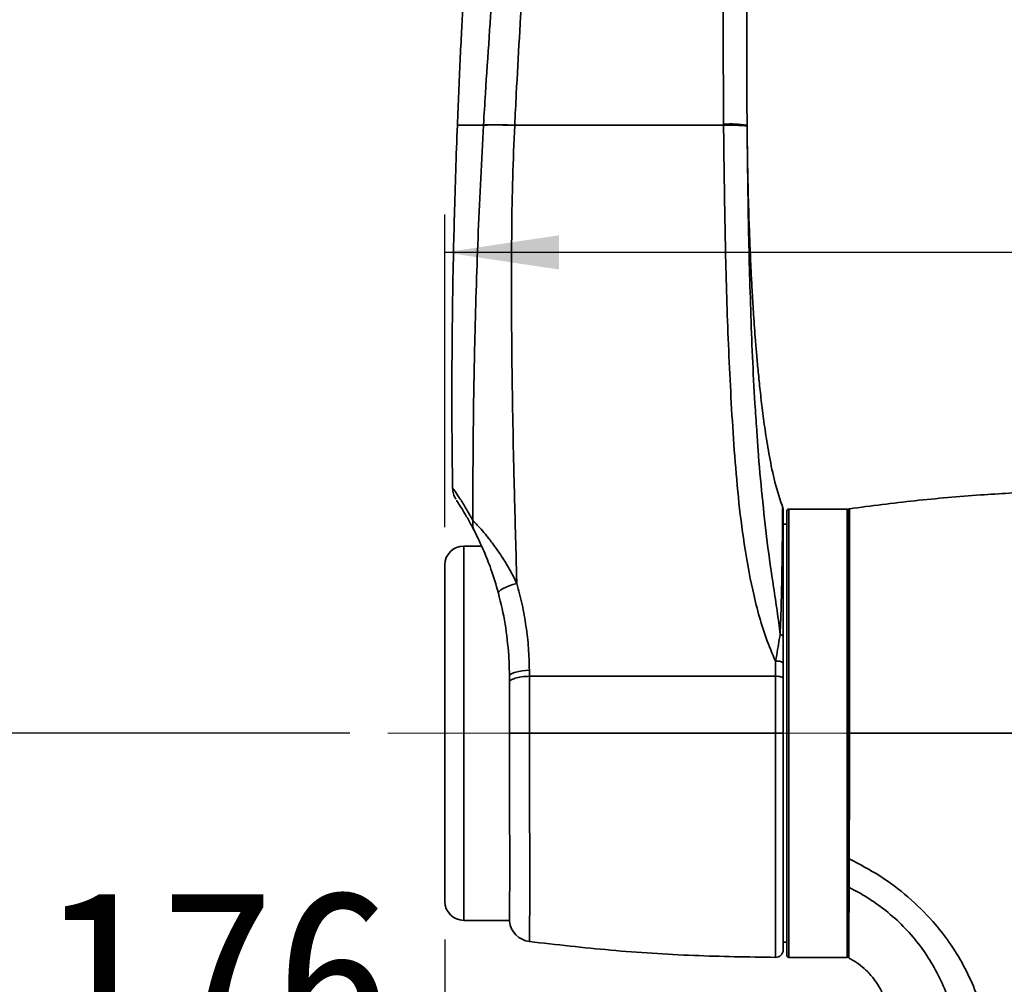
# Model space of a CAD drawing. Header units: millimetres. Extents: x 0 to 297, y 0 to 209.
# Tile 12 of 42: x 60 to 86, y 62 to 87. Entities that reach past the tile are written whole.
import ezdxf

# ---------------------------------------------------------------- set-up
doc = ezdxf.new("R2010")
doc.units = ezdxf.units.MM
doc.linetypes.add('CENTERX2', pattern=[20.32, 12.7, -2.54, 2.54, -2.54])
doc.layers.add('图层0', color=7, linetype='Continuous')
doc.styles.add('SLDTEXTSTYLE0', font='SIMSUN.TTC')
doc.styles.add('SLDTEXTSTYLE5', font='SIMSUN.TTC', dxfattribs={"bigfont": 'bigfont'})
doc.dimstyles.new('SLDDIMSTYLE0', dxfattribs={"dimtxt": 4.5, "dimasz": 3, "dimexe": 0, "dimexo": 0.0625, "dimgap": 1.125, "dimtad": 2, "dimlfac": 10, "dimrnd": 1e-09, "dimzin": 12, "dimdsep": 46, "dimtxsty": 'SLDTEXTSTYLE0', "dimsah": 1, "dimcen": 0.09, "dimadec": 0, "dimazin": 3, "dimtfac": 1, "dimtofl": 0, "dimtmove": 0, "dimatfit": 3, "dimfxl": 0, "dimfrac": 2, "dimtolj": 1, "dimtzin": 12, "dimarcsym": 0})
doc.dimstyles.new('SLDDIMSTYLE10', dxfattribs={"dimtxt": 3.5, "dimasz": 3, "dimexe": 0, "dimexo": 0.0625, "dimgap": 0.875, "dimtad": 0, "dimtih": 1, "dimtoh": 1, "dimdec": 6, "dimlfac": 2, "dimrnd": 1e-09, "dimzin": 12, "dimdsep": 46, "dimtxsty": 'SLDTEXTSTYLE0', "dimblk1": 'NONE', "dimblk2": 'NONE', "dimsah": 1, "dimcen": 0, "dimadec": 0, "dimazin": 3, "dimtfac": 1, "dimtmove": 0, "dimatfit": 3, "dimldrblk": 'NONE', "dimfxl": 0, "dimfrac": 2, "dimtolj": 1, "dimtzin": 12, "dimarcsym": 0})
doc.dimstyles.new('SLDDIMSTYLE7', dxfattribs={"dimtxt": 3.5, "dimasz": 3, "dimexe": 0, "dimexo": 0.0625, "dimgap": 0.875, "dimtad": 0, "dimtih": 1, "dimtoh": 1, "dimlfac": 3, "dimrnd": 1e-09, "dimzin": 12, "dimdsep": 46, "dimtxsty": 'SLDTEXTSTYLE0', "dimblk1": 'NONE', "dimblk2": 'NONE', "dimsah": 1, "dimcen": 0, "dimadec": 0, "dimazin": 3, "dimtol": 1, "dimtp": 0.03, "dimtm": -0.01, "dimtfac": 1, "dimtmove": 0, "dimatfit": 3, "dimldrblk": 'NONE', "dimfxl": 0, "dimfrac": 2, "dimtolj": 1, "dimarcsym": 0})
doc.dimstyles.new('SLDDIMSTYLE8', dxfattribs={"dimtxt": 3.5, "dimasz": 3, "dimexe": 0, "dimexo": 0.0625, "dimgap": 0.875, "dimtad": 0, "dimtih": 1, "dimtoh": 1, "dimlfac": 3, "dimrnd": 1e-09, "dimzin": 12, "dimdsep": 46, "dimtxsty": 'SLDTEXTSTYLE0', "dimblk1": 'NONE', "dimblk2": 'NONE', "dimsah": 1, "dimcen": 0, "dimadec": 0, "dimazin": 3, "dimtfac": 1, "dimtmove": 0, "dimatfit": 3, "dimldrblk": 'NONE', "dimfxl": 0, "dimfrac": 2, "dimtolj": 1, "dimtzin": 12, "dimarcsym": 0})
doc.dimstyles.new('SLDDIMSTYLE9', dxfattribs={"dimtxt": 3.5, "dimasz": 3, "dimexe": 0, "dimexo": 0.0625, "dimgap": 0.875, "dimtad": 0, "dimtih": 1, "dimtoh": 1, "dimlfac": 2, "dimrnd": 1e-09, "dimzin": 12, "dimdsep": 46, "dimtxsty": 'SLDTEXTSTYLE0', "dimblk1": 'NONE', "dimblk2": 'NONE', "dimsah": 1, "dimcen": 0, "dimadec": 0, "dimazin": 3, "dimtfac": 1, "dimtmove": 0, "dimatfit": 3, "dimldrblk": 'NONE', "dimfxl": 0, "dimfrac": 2, "dimtolj": 1, "dimtzin": 12, "dimarcsym": 0})

# ---------------------------------------------------------------- blocks, each defined once
blk = doc.blocks.new('_D_2')
at = {"layer": '图层0'}
for p, q in [((71.324, 74.053), (71.324, 82.281)), ((97.067, 64.926), (97.067, 82.281)), ((97.067, 81.281), (71.324, 81.281)), ((97.067, 81.281), (107.885, 81.281))]:
    blk.add_line(p, q, dxfattribs=at)
for points in [[(71.324, 81.281), (74.324, 80.831), (74.324, 81.731)], [(97.067, 81.281), (94.067, 81.731), (94.067, 80.831)]]:
    blk.add_solid(points, dxfattribs=at)
at = {"layer": '图层0', "insert": (100.029, 86.518), "char_height": 4.5, "attachment_point": 1, "style": 'SLDTEXTSTYLE0'}
blk.add_mtext('258', dxfattribs=at)
blk = doc.blocks.new('_D_5')
at = {"layer": '图层0'}
for p, q in [((71.174, 114.128), (54.324, 114.128)), ((55.324, 114.128), (55.324, 68.628)), ((68.824, 68.628), (54.324, 68.628))]:
    blk.add_line(p, q, dxfattribs=at)
for points in [[(55.324, 114.128), (54.874, 111.128), (55.774, 111.128)], [(55.324, 68.628), (55.774, 71.628), (54.874, 71.628)]]:
    blk.add_solid(points, dxfattribs=at)
at = {"layer": '图层0', "insert": (50.087, 87.45), "char_height": 4.5, "attachment_point": 1, "rotation": 90, "style": 'SLDTEXTSTYLE0'}
blk.add_mtext('455', dxfattribs=at)
blk = doc.blocks.new('_D_6')
at = {"layer": '图层0'}
for p, q in [((68.824, 68.628), (54.324, 68.628)), ((55.324, 68.628), (55.324, 46.628)), ((80.174, 46.628), (54.324, 46.628))]:
    blk.add_line(p, q, dxfattribs=at)
for points in [[(55.324, 68.628), (54.874, 65.628), (55.774, 65.628)], [(55.324, 46.628), (55.774, 49.628), (54.874, 49.628)]]:
    blk.add_solid(points, dxfattribs=at)
at = {"layer": '图层0', "insert": (50.087, 53.7), "char_height": 4.5, "attachment_point": 1, "rotation": 90, "style": 'SLDTEXTSTYLE0'}
blk.add_mtext('220', dxfattribs=at)
blk = doc.blocks.new('_D_7')
at = {"layer": '图层0'}
for p, q in [((71.324, 63.203), (71.324, 58.284)), ((71.324, 59.284), (60.747, 59.284)), ((88.924, 59.284), (71.324, 59.284))]:
    blk.add_line(p, q, dxfattribs=at)
for points in [[(71.324, 59.284), (74.324, 58.834), (74.324, 59.734)], [(88.924, 59.284), (85.924, 59.734), (85.924, 58.834)]]:
    blk.add_solid(points, dxfattribs=at)
at = {"layer": '图层0', "insert": (60.747, 64.521), "char_height": 4.5, "attachment_point": 1, "style": 'SLDTEXTSTYLE0'}
blk.add_mtext('176', dxfattribs=at)
blk = doc.blocks.new('_D_8')
at = {"layer": '图层0'}
for p, q in [((73.674, 109.653), (73.674, 105.145)), ((73.674, 106.145), (58.128, 106.145)), ((73.674, 106.145), (88.924, 106.145))]:
    blk.add_line(p, q, dxfattribs=at)
for points in [[(73.674, 106.145), (76.674, 105.695), (76.674, 106.595)], [(88.924, 106.145), (85.924, 106.595), (85.924, 105.695)]]:
    blk.add_solid(points, dxfattribs=at)
at = {"layer": '图层0', "insert": (58.128, 111.382), "char_height": 4.5, "attachment_point": 1, "style": 'SLDTEXTSTYLE0'}
blk.add_mtext('152.5', dxfattribs=at)
blk = doc.blocks.new('_D_10')
at = {"layer": '图层0'}
for p, q in [((84.874, 179.278), (44.026, 179.278)), ((45.026, 179.278), (45.026, 46.628)), ((80.174, 46.628), (44.026, 46.628))]:
    blk.add_line(p, q, dxfattribs=at)
for centre, start, end in [((42.407, 115.572), 63.4349, 116.5651), ((42.407, 110.335), 243.4349, 296.5651)]:
    blk.add_arc(centre, 5.856, start, end, dxfattribs=at)
for points in [[(45.026, 179.278), (44.576, 176.278), (45.476, 176.278)], [(45.026, 46.628), (45.476, 49.628), (44.576, 49.628)]]:
    blk.add_solid(points, dxfattribs=at)
at = {"layer": '图层0', "insert": (39.79, 105.097), "char_height": 4.5, "attachment_point": 1, "rotation": 90, "style": 'SLDTEXTSTYLE0'}
blk.add_mtext('1326.5', dxfattribs=at)
blk = doc.blocks.new('SW_SYMBOL_HOLE_DEPTH')
at = {"layer": '图层0', "color": 0}
for p, q in [((0, 875), (800, 875)), ((400, 875), (400, 75)), ((100, 555), (400, 75)), ((700, 555), (400, 75))]:
    blk.add_line(p, q, dxfattribs=at)
blk = doc.blocks.new('_D_22')
at = {"layer": '图层0'}
blk.add_line((190.522, 127.2), (169.468, 127.2), dxfattribs=at)
at = {"layer": '图层0', "xscale": 0.004072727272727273, "yscale": 0.004072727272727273, "zscale": 0.004072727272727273}
blk.add_blockref('SW_SYMBOL_HOLE_DEPTH', (183.231, 127.487), dxfattribs=at)
at = {"layer": '图层0', "attachment_point": 1, "style": 'SLDTEXTSTYLE0'}
for s, insert, char_height in [('0.03', (178.575, 132.101), 2), ('+', (177.412, 132.101), 2), ('%%c', (169.468, 131.273), 3.5), ('6', (186.897, 131.273), 3.5), ('4', (173.338, 131.273), 3.5), ('0.01', (178.575, 129.774), 2), ('+', (177.412, 129.774), 2)]:
    blk.add_mtext(s, dxfattribs=dict(at, insert=insert, char_height=char_height))
blk = doc.blocks.new('_None')
blk = doc.blocks.new('_D_23')
at = {"layer": '图层0'}
blk.add_line((232.317, 127.552), (258.142, 127.552), dxfattribs=at)
at = {"layer": '图层0', "char_height": 3.5, "attachment_point": 1}
for s, insert, style in [(' 贯穿', (247.958, 130.622), 'SLDTEXTSTYLE5'), ('6-', (233.904, 130.622), 'SLDTEXTSTYLE0'), ('%%c', (237.978, 130.622), 'SLDTEXTSTYLE0'), ('6.6', (241.848, 130.622), 'SLDTEXTSTYLE0'), ('圆周均布', (237.876, 126.549), 'SLDTEXTSTYLE5')]:
    blk.add_mtext(s, dxfattribs=dict(at, insert=insert, style=style))
blk = doc.blocks.new('_D_24')
at = {"layer": '图层0'}
blk.add_line((187.713, 100.037), (172.072, 100.037), dxfattribs=at)
at = {"layer": '图层0', "char_height": 3.5, "attachment_point": 1, "style": 'SLDTEXTSTYLE0'}
for s, insert in [('PCD', (172.072, 104.11)), ('%%c', (178.182, 104.11)), ('50', (182.052, 104.11))]:
    blk.add_mtext(s, dxfattribs=dict(at, insert=insert))
blk = doc.blocks.new('_D_25')
at = {"layer": '图层0'}
blk.add_line((195.24, 104.786), (220.862, 104.786), dxfattribs=at)
at = {"layer": '图层0', "xscale": 0.004072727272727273, "yscale": 0.004072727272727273, "zscale": 0.004072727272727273}
blk.add_blockref('SW_SYMBOL_HOLE_DEPTH', (213.122, 104.644), dxfattribs=at)
at = {"layer": '图层0', "char_height": 3.5, "attachment_point": 1}
for s, insert, style in [('4 x  M6 ', (196.828, 108.43), 'SLDTEXTSTYLE0'), (' 7', (216.788, 108.43), 'SLDTEXTSTYLE0'), ('圆周均布', (200.698, 104.357), 'SLDTEXTSTYLE5')]:
    blk.add_mtext(s, dxfattribs=dict(at, insert=insert, style=style))

msp = doc.modelspace()

# ---------------------------------------------------------------- linework, layer by layer
at = {"color": 7, "linetype": 'Continuous', "lineweight": 35}
for p, q in [((72.34010109, 84.62845325), (72.34035806, 84.6327147)), ((73.16169401, 84.62845397), (73.16147492, 84.62403304)), ((78.65713964, 84.62845345), (78.65689099, 84.65564306)), ((79.27487613, 84.62845345), (79.27508904, 84.60129248)), ((80.32386352, 62.77845345), (80.32386352, 74.47845345)), ((81.90386496, 74.52845345), (80.37386352, 74.52845345)), ((81.92386496, 74.50845345), (81.92386496, 62.74845345)), ((80.32386352, 74.12845345), (80.22386352, 74.12845345)), ((72.29142604, 73.55345345), (71.82386352, 73.55345345)), ((71.32386352, 68.62845345), (71.32386352, 73.05345345)), ((73.00578828, 70.67872021), (73.02672348, 70.14379348)), ((80.22386352, 70.48253886), (80.22386352, 70.07759097)), ((73.02672348, 70.14379348), (73.02715475, 69.98539188)), ((71.32386352, 64.20345345), (71.32386352, 68.62845345)), ((73.54918994, 68.62845345), (73.54918854, 68.62845345)), ((80.02311534, 68.62845345), (80.22386352, 68.62847849)), ((71.82386352, 63.70345345), (73.02502295, 63.70345188)), ((80.22386352, 63.12845345), (80.32386352, 63.12845345)), ((80.37386352, 62.72845345), (81.90386496, 62.72845345))]:
    msp.add_line(p, q, dxfattribs=at)
at = {"color": 8, "linetype": 'Continuous', "lineweight": 35}
for p, q in [((80.37386352, 74.52845345), (80.37386352, 62.72845345)), ((81.90386496, 62.72845345), (81.90386496, 74.52845345)), ((71.82386352, 73.55345345), (71.82386352, 68.62845345)), ((71.82386352, 68.62845345), (71.82386352, 63.70345345))]:
    msp.add_line(p, q, dxfattribs=at)
at = {"color": 7, "linetype": 'Continuous', "lineweight": 35, "flags": 128}
for points in [[(73.21724942, 72.57143008), (73.11497345, 72.53926073), (73.01924542, 72.50494823), (72.93324502, 72.4696323), (72.85982882, 72.43448599), (72.80143542, 72.40067672), (72.76000439, 72.3693275), (72.7369119, 72.3414796), (72.73292499, 72.31805804)], [(73.54856414, 70.28450824), (73.44985491, 70.27899155), (73.35606931, 70.26921535), (73.26986103, 70.25545624), (73.19366936, 70.23810354), (73.12965018, 70.21764827), (73.07961492, 70.19466919), (73.04497934, 70.16981653), (73.02672348, 70.14379348)]]:
    msp.add_lwpolyline(points, dxfattribs=at)
at = {"color": 7, "linetype": 'Continuous', "lineweight": 35}
for centre, radius, start, end in [((78.83688031, 81.70996951), 2.95116736, 81.464948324, 93.49659337), ((80.02386485, 74.49145124), 0.19999867, 359.988461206, 19.301319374), ((80.37386352, 74.47845345), 0.05, 90, 180), ((81.90386496, 74.50845345), 0.02, 0, 90), ((72.55133118, 74.15911435), 0.49495085, 172.638738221, 206.77269595), ((71.82386352, 73.05345345), 0.5, 90, 180), ((80.13464246, 71.13379969), 0.09382253, 18.018710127, 84.90799291), ((80.07133027, 70.23566321), 0.29019645, 58.289964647, 99.631082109), ((71.82386352, 64.20345345), 0.5, 180, 270), ((73.62386344, 63.74073527), 0.59999993, 185.830549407, 262.783457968), ((80.02386352, 62.92882754), 0.20000001, 269.845132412, 0.000015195), ((80.37386352, 62.77845345), 0.05, 180, 270), ((81.90386496, 62.74845345), 0.02, 270, 0), ((81.97386496, 62.75897238), 0.05000001, 179.9996581, 240.811319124)]:
    msp.add_arc(centre, radius, start, end, dxfattribs=at)
for points, knots in [([(72.56203362, 98.1283961), (72.53218172, 97.80109802), (72.46257995, 97.03797975), (72.36312903, 95.88048132), (72.26555507, 94.69666168), (72.18165257, 93.62715727), (72.10930328, 92.66084128), (72.05595176, 91.91421308), (72.01792686, 91.36328167), (71.99243628, 90.98566676), (71.96911465, 90.63265344), (71.94789374, 90.30469641), (71.92753097, 89.98368872), (71.9072501, 89.65731002), (71.88488951, 89.28919917), (71.85957379, 88.86107889), (71.83029921, 88.34877095), (71.79762956, 87.75203242), (71.76221879, 87.07057148), (71.72495757, 86.30403716), (71.6876797, 85.48058061), (71.66507979, 84.91250474), (71.653779, 84.62844585)], [0, 0, 0, 0, 0.0728619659, 0.1698827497, 0.2575574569, 0.3362000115, 0.4077157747, 0.4723853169, 0.5021464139, 0.5301457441, 0.5562916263, 0.58057873, 0.6030046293, 0.6276008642, 0.6530752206, 0.6847638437, 0.722679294, 0.766837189, 0.8172565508, 0.8739602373, 0.936975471, 1, 1, 1, 1]), ([(72.34035814, 84.6327147), (72.35719437, 84.90933787), (72.43410405, 86.17298126), (72.59317442, 88.42345791), (72.88558435, 91.98631533), (73.17721353, 95.22077825), (73.37281789, 97.46943348), (73.43014421, 98.1284533)], [0, 0, 0, 0, 0.061459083, 0.2807514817, 0.5000475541, 0.8534775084, 1, 1, 1, 1]), ([(74.05232147, 98.12845478), (74.05232134, 98.12845278), (74.00979732, 97.45581124), (73.84892312, 95.19518891), (73.61210292, 91.95313932), (73.37008342, 88.40141903), (73.23871979, 86.16143651), (73.17536592, 84.90383127), (73.16169389, 84.62845597), (73.16169379, 84.62845397)], [0, 0, 0, 0, 0.0000004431, 0.1493435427, 0.5021647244, 0.720480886, 0.9387941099, 0.9999995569, 1, 1, 1, 1]), ([(78.65689099, 84.65564306), (78.65101266, 85.72314579), (78.63866196, 87.96602949), (78.67178993, 91.38612999), (78.74128346, 94.80982474), (78.81434062, 97.05729327), (78.85526456, 98.12845145), (78.85526463, 98.12845345)], [0, 0, 0, 0, 0.2378099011, 0.4996520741, 0.761490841, 0.999999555, 1, 1, 1, 1]), ([(79.47858726, 98.09748134), (79.44190503, 97.02626351), (79.36495709, 94.77918136), (79.29626034, 91.35609176), (79.26260559, 87.9373674), (79.26657447, 85.69518883), (79.27487612, 84.62845544), (79.27487613, 84.62845345)], [0, 0, 0, 0, 0.2385620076, 0.5004289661, 0.7622539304, 0.9999995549, 1, 1, 1, 1]), ([(71.65379976, 84.62844493), (71.63875928, 84.22594352), (71.60926451, 83.43662801), (71.5756486, 82.29867855), (71.55030549, 81.25323865), (71.5328462, 80.32310918), (71.52148789, 79.50828381), (71.51476912, 78.80874974), (71.51152527, 78.25500934), (71.51025796, 77.83224983), (71.50996189, 77.51764966), (71.51019477, 77.22026129), (71.51104083, 76.88965651), (71.5133021, 76.42777277), (71.51811436, 75.81577536), (71.52473343, 75.33922079), (71.52832663, 75.08051976)], [0, 0, 0, 0, 0.1265292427, 0.2481270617, 0.3576269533, 0.4550379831, 0.5403671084, 0.613619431, 0.6747984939, 0.7143212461, 0.7464252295, 0.7736267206, 0.8077426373, 0.8502814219, 0.9187242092, 1, 1, 1, 1]), ([(71.65360289, 84.62845326), (71.66577073, 84.62845372), (71.69010881, 84.62845464), (71.86659507, 84.62845291), (72.08716699, 84.62845282), (72.25579612, 84.62845311), (72.34011212, 84.62845325)], [0, 0, 0, 0, 0.3016785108, 0.6034167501, 0.8017050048, 1, 1, 1, 1]), ([(72.06045971, 74.22252998), (72.06248685, 75.0241991), (72.06654271, 76.62816821), (72.11303658, 79.16725724), (72.19527713, 81.83554354), (72.29183896, 83.69740401), (72.34012601, 84.62845249)], [0, 0, 0, 0, 0.2314864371, 0.4631550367, 0.7315434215, 1, 1, 1, 1]), ([(72.34010109, 84.62845325), (72.38732446, 84.63055014), (72.48177126, 84.63474394), (72.67821121, 84.63551138), (72.90446498, 84.63247154), (73.07580491, 84.62684587), (73.16147492, 84.62403304)], [0, 0, 0, 0, 0.24999954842, 0.4999993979, 0.74999954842, 1, 1, 1, 1]), ([(73.16147966, 84.6240329), (73.14210125, 84.16434963), (73.10334358, 83.24496316), (73.07493912, 81.40508954), (73.07585862, 78.98464634), (73.11563915, 76.50657282), (73.16709926, 74.43214723), (73.198352, 73.29364659), (73.21454808, 72.67466933), (73.21724942, 72.57143008)], [0, 0, 0, 0, 0.1140799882, 0.2281649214, 0.4565961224, 0.7152079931, 0.8446527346, 0.9740896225, 1, 1, 1, 1]), ([(78.65713964, 84.62845345), (78.19779605, 84.62845345), (77.27961597, 84.62845346), (75.90050277, 84.62845352), (74.52232402, 84.62845366), (73.61541352, 84.62845387), (73.16169401, 84.62845397)], [0, 0, 0, 0, 0.2468087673, 0.4933450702, 0.7465249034, 1, 1, 1, 1]), ([(80.02277936, 70.52176946), (79.93659935, 70.72262087), (79.76402256, 71.12482892), (79.57314828, 71.75727526), (79.37315273, 72.58434173), (79.18902051, 73.61164386), (79.03739139, 74.8385547), (78.9345135, 76.07243769), (78.83163967, 77.72173451), (78.74110895, 79.78714924), (78.68539732, 82.22780979), (78.66436837, 83.84194502), (78.6571396, 84.62845145), (78.65713958, 84.62845345)], [0, 0, 0, 0, 0.0464965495, 0.0931100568, 0.1396970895, 0.2264213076, 0.3132538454, 0.4001945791, 0.4870664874, 0.6609281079, 0.8348040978, 0.9999995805, 1, 1, 1, 1]), ([(79.27508904, 84.60129248), (79.28349932, 83.81617821), (79.30075333, 82.2054854), (79.36449409, 79.77121498), (79.43949693, 77.8924541), (79.51249131, 76.84123089), (79.52846776, 76.61114719)], [0, 0, 0, 0, 0.2943268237, 0.603823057, 0.913287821, 1, 1, 1, 1]), ([(80.22386352, 74.52850764), (80.14665121, 74.76365713), (79.99797282, 75.21645604), (79.86378236, 75.89244577), (79.75929872, 76.52000591), (79.67985479, 77.10134804), (79.6175917, 77.63523595), (79.56836371, 78.12127277), (79.52860943, 78.55907294), (79.48741867, 79.05851606), (79.44760924, 79.60850577), (79.41093542, 80.20250558), (79.38284101, 80.72897483), (79.35709822, 81.28067613), (79.33280403, 81.89077128), (79.31127671, 82.55976753), (79.29928037, 83.03865826), (79.29305156, 83.33366254), (79.29076167, 83.4487097), (79.28873493, 83.55641352), (79.28666284, 83.67249096), (79.28469237, 83.78998655), (79.28290104, 83.90366017), (79.28127304, 84.01358592), (79.27989711, 84.11384388), (79.27878098, 84.20295418), (79.27792054, 84.27949204), (79.27727865, 84.34317938), (79.27696425, 84.37804515), (79.27681693, 84.39438113)], [0, 0, 0, 0, 0.0545534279, 0.1050469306, 0.1518268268, 0.1949833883, 0.2345477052, 0.2705326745, 0.3029436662, 0.3317861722, 0.3815768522, 0.425374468, 0.4633802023, 0.4979380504, 0.5470390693, 0.597894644, 0.6449661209, 0.6533187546, 0.6620949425, 0.6720736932, 0.683779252, 0.7026001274, 0.7254971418, 0.752726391, 0.7913563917, 0.8366825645, 0.8888425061, 0.9479183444, 1, 1, 1, 1]), ([(71.5288762, 75.08010979), (71.53032485, 75.05310572), (71.53313034, 75.00080873), (71.54974729, 74.9287469), (71.57072669, 74.86821199), (71.59127088, 74.82354082), (71.60661719, 74.79550409), (71.6127347, 74.78535956), (71.61373646, 74.78369837)], [0, 0, 0, 0, 0.2585560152, 0.5007283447, 0.7062256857, 0.8688234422, 0.9785194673, 1, 1, 1, 1]), ([(81.96690794, 74.53452057), (82.54023359, 74.60927039), (83.68662173, 74.75873571), (85.33885326, 74.89977353), (86.91821525, 74.99038985), (87.92194796, 75.00904093), (88.42390111, 75.01836808)], [0, 0, 0, 0, 0.2676726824, 0.5352224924, 0.7675710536, 1, 1, 1, 1]), ([(72.10943878, 73.93616269), (72.05753949, 74.03484853), (71.9537793, 74.23214721), (71.80371747, 74.48657208), (71.6884995, 74.66968579), (71.63044383, 74.75713181), (71.6321311, 74.75480509), (71.63257113, 74.75419829)], [0, 0, 0, 0, 0.2343678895, 0.4685623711, 0.6946623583, 0.920369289, 1, 1, 1, 1]), ([(80.22386352, 74.49088839), (80.22386352, 74.49106898), (80.22386352, 74.5092514), (80.22386352, 74.44195058), (80.22386352, 74.28004566), (80.22386352, 73.99393983), (80.22386352, 73.60650368), (80.22386352, 73.12179248), (80.22386352, 72.54674583), (80.22386352, 71.8967133), (80.22386352, 71.40754496), (80.22386352, 71.16282158)], [0, 0, 0, 0, 0.0012476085, 0.1256150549, 0.2504233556, 0.3753050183, 0.4997366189, 0.62496361, 0.7492497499, 0.8745535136, 1, 1, 1, 1]), ([(81.96690793, 74.53452057), (81.96690793, 74.53452057), (81.96690792, 74.53452051), (81.96706796, 74.51043086), (81.9675068, 74.41148169), (81.96790758, 74.26914025), (81.96821597, 74.10074494), (81.96841355, 73.89150928), (81.96849613, 73.64436826), (81.96846873, 73.36407921), (81.96836882, 73.05100771), (81.96823332, 72.70310253), (81.96812485, 72.32585313), (81.96809594, 71.92585209), (81.96806838, 71.50294383), (81.9679978, 71.05532817), (81.96793016, 70.6954797), (81.9678453, 70.29738889), (81.96774324, 69.8553035), (81.96759252, 69.24822896), (81.96749546, 68.83580113), (81.96744666, 68.62845345)], [0, 0, 0, 0, 0.0000006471, 0.0699008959, 0.1406655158, 0.1936286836, 0.2465923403, 0.3010922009, 0.3555921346, 0.4085237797, 0.4614549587, 0.5159223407, 0.5703896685, 0.6233244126, 0.6762595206, 0.730733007, 0.7852066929, 0.8014753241, 0.8666297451, 0.9329482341, 1, 1, 1, 1]), ([(72.06045971, 74.22252998), (72.08746982, 74.19699559), (72.14268677, 74.14479548), (72.27598781, 74.00002419), (72.40076223, 73.85314037), (72.53601025, 73.68320625), (72.67880807, 73.49157747), (72.86181974, 73.21970433), (73.04598685, 72.91397869), (73.16015196, 72.68563282), (73.21724942, 72.57143008)], [0, 0, 0, 0, 0.11775529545, 0.2407279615, 0.36404009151, 0.42183800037, 0.55502012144, 0.68833216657, 0.84412540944, 1, 1, 1, 1]), ([(72.73292499, 72.31805804), (72.67006193, 72.53106357), (72.55648232, 72.91591731), (72.37934329, 73.3593574), (72.24788988, 73.6536826), (72.1613833, 73.83366947), (72.12443232, 73.9065785), (72.10943878, 73.93616269)], [0, 0, 0, 0, 0.3424789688, 0.6187835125, 0.761427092, 0.9031946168, 1, 1, 1, 1]), ([(73.21724942, 72.57143008), (73.26640803, 72.38549752), (73.36472374, 72.01363818), (73.46498848, 71.4425941), (73.53308164, 70.86444034), (73.54340366, 70.47780549), (73.54856414, 70.28450824)], [0, 0, 0, 0, 0.2477678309, 0.4955279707, 0.7477903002, 1, 1, 1, 1]), ([(73.00578828, 70.67872021), (72.98094801, 70.95324105), (72.93102503, 71.50496205), (72.79917178, 72.04614998), (72.73292499, 72.31805804)], [0, 0, 0, 0, 0.4975718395, 1, 1, 1, 1]), ([(80.02277936, 70.52176946), (80.03296999, 70.57947772), (80.05958019, 70.73016803), (80.10055473, 70.9693574), (80.12876501, 71.14088353), (80.14296971, 71.22725195)], [0, 0, 0, 0, 0.2355494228, 0.6150768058, 1, 1, 1, 1]), ([(80.22386352, 71.16282158), (80.22386352, 71.05227254), (80.22386352, 70.83102701), (80.22386352, 70.59875318), (80.22386352, 70.48253886)], [0, 0, 0, 0, 0.49966676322, 1, 1, 1, 1]), ([(80.02311235, 70.12845345), (80.02311235, 70.12845538), (80.02309437, 70.25851328), (80.02293686, 70.39014235), (80.02277936, 70.52176946)], [0, 0, 0, 0, 0.0000148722, 1, 1, 1, 1]), ([(73.54856414, 70.28450824), (73.54880159, 70.2324699), (73.54903905, 70.18042963), (73.54918456, 70.12845537), (73.54918457, 70.12845345)], [0, 0, 0, 0, 0.9999629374, 1, 1, 1, 1]), ([(73.02715475, 69.98539179), (73.02707339, 69.79067124), (73.02690944, 69.39828207), (73.0271992, 68.9395607), (73.02712121, 68.68151559), (73.02710468, 68.62683621)], [0, 0, 0, 0, 0.43704712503, 0.88071112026, 1, 1, 1, 1]), ([(73.54918457, 70.12845345), (73.47833737, 70.12400424), (73.33664296, 70.11510581), (73.16496603, 70.07725726), (73.05860862, 70.03173165), (73.03639394, 69.99900357), (73.02715475, 69.98539179)], [0, 0, 0, 0, 0.2693929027, 0.5387858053, 0.808178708, 1, 1, 1, 1]), ([(73.54918457, 70.12845345), (73.54918457, 70.12845152), (73.54945613, 69.97364889), (73.54861859, 69.65937603), (73.54874006, 69.17921327), (73.54886034, 68.83358844), (73.54915146, 68.65053019), (73.54918993, 68.62845545), (73.54918994, 68.62845345)], [0, 0, 0, 0, 0.0000039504, 0.3173927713, 0.6384636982, 0.9564052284, 0.9999960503, 1, 1, 1, 1]), ([(73.54918457, 70.12845345), (74.43582108, 70.12845345), (75.95414603, 70.12845345), (78.11548721, 70.12845345), (79.38714855, 70.12845345), (80.02311235, 70.12845345)], [0, 0, 0, 0, 0.4123357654, 0.7061063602, 1, 1, 1, 1]), ([(80.02311534, 68.62845345), (80.02311534, 68.62845545), (80.0231325, 68.76603983), (80.02316226, 69.04132537), (80.02316939, 69.54420376), (80.02312774, 69.90582759), (80.02311263, 70.12845151), (80.02311263, 70.12845345)], [0, 0, 0, 0, 0.0000039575, 0.2722482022, 0.5445018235, 0.9999960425, 1, 1, 1, 1]), ([(80.22386352, 70.07759091), (80.22386352, 69.83916426), (80.22386352, 69.36215984), (80.22386352, 68.87309059), (80.22386352, 68.62847849)], [0, 0, 0, 0, 0.49984157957, 1, 1, 1, 1]), ([(73.02710468, 68.62683621), (73.04026018, 68.62703195), (73.06686523, 68.6274278), (73.18632236, 68.62793395), (73.3506314, 68.62831584), (73.48300282, 68.62840758), (73.54918854, 68.62845345)], [0, 0, 0, 0, 0.245878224, 0.4972525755, 0.7486262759, 1, 1, 1, 1]), ([(73.02710468, 68.62683621), (73.0271417, 68.44038895), (73.02721572, 68.06749442), (73.02770488, 67.51631363), (73.02834133, 66.98000769), (73.02902884, 66.46548716), (73.02964502, 65.97784746), (73.03004911, 65.52449792), (73.03019685, 65.10998285), (73.03005512, 64.73930774), (73.02960355, 64.41891673), (73.02898393, 64.15122939), (73.02829912, 63.93900935), (73.02767999, 63.78880255), (73.02720591, 63.69520998), (73.02714241, 63.68475868), (73.02711134, 63.67964591)], [0, 0, 0, 0, 0.0719308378, 0.143861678, 0.2153645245, 0.2870953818, 0.3585982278, 0.4301010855, 0.501831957, 0.5733348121, 0.6448369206, 0.716567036, 0.7880691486, 0.8595718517, 0.931302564, 1, 1, 1, 1]), ([(80.02311534, 68.62845345), (79.41711398, 68.62845345), (78.20536318, 68.62845345), (76.51999203, 68.62845345), (74.967455, 68.62845345), (74.02197716, 68.62845345), (73.54918994, 68.62845345)], [0, 0, 0, 0, 0.2800760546, 0.5600356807, 0.7799953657, 1, 1, 1, 1]), ([(80.22386352, 68.62847849), (80.22386352, 68.37966166), (80.22386352, 67.88310755), (80.22386352, 67.14959132), (80.22386352, 66.44061518), (80.22386352, 65.76949835), (80.22386352, 65.14824509), (80.22386352, 64.58707288), (80.22386352, 64.09470464), (80.22386352, 63.67921431), (80.22386352, 63.34798681), (80.22386352, 63.10867773), (80.22386352, 62.95703578), (80.22386352, 62.93838736), (80.22386352, 62.92908029)], [0, 0, 0, 0, 0.08340554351, 0.16644921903, 0.25022017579, 0.33395587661, 0.41699080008, 0.50043535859, 0.58382467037, 0.66689401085, 0.75054621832, 0.83364768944, 0.91697668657, 1, 1, 1, 1]), ([(81.96707482, 68.62845346), (81.96697355, 68.40626252), (81.96677069, 67.96117055), (81.96600997, 67.302411), (81.96520834, 66.84176396), (81.96441498, 66.47618584), (81.9636545, 66.16729988), (81.96238044, 65.74748129), (81.96125463, 65.46528336), (81.96069173, 65.32418447)], [0, 0, 0, 0, 0.1901691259, 0.3809460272, 0.5711146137, 0.5996232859, 0.7137188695, 0.8568595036, 1, 1, 1, 1]), ([(92.03859318, 68.62845345), (91.31903092, 68.62845346), (89.87992701, 68.62845347), (87.79674131, 68.62845343), (85.79515478, 68.62845343), (83.87614392, 68.62845346), (82.6035686, 68.62845345), (81.96728162, 68.62845345)], [0, 0, 0, 0, 0.2141250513, 0.4282439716, 0.6188231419, 0.8094117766, 1, 1, 1, 1]), ([(81.96059979, 65.32399903), (81.96059979, 65.32399737), (81.96017935, 65.21687645), (81.95940484, 65.0341257), (81.95836135, 64.7847741), (81.95784651, 64.64174174), (81.95764085, 64.57185505), (81.95764084, 64.57185359)], [0, 0, 0, 0, 0.0000062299, 0.4019863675, 0.7009935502, 0.9999937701, 1, 1, 1, 1]), ([(81.96059978, 65.32399904), (82.23259944, 65.1802099), (82.77665256, 64.89260319), (83.51685899, 64.33645529), (84.12455212, 63.74037707), (84.60389844, 63.12882255), (84.97314579, 62.53004176), (85.27185822, 61.8929746), (85.50533353, 61.19694552), (85.66614135, 60.44796127), (85.71886559, 59.65272237), (85.69399779, 58.85815202), (85.67870911, 58.06341839), (85.66343234, 57.26863556), (85.65167503, 56.4737955), (85.64287614, 55.94391965), (85.63847668, 55.67898076)], [0, 0, 0, 0, 0.0827699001, 0.1655561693, 0.2483430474, 0.3113712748, 0.3744030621, 0.4374370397, 0.5004613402, 0.5717993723, 0.6431347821, 0.7145078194, 0.7858786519, 0.8572534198, 0.9286264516, 1, 1, 1, 1]), ([(84.88533684, 55.67931533), (84.89172205, 55.94640716), (84.90447321, 56.47978512), (84.91892536, 57.27899914), (84.93217287, 58.07636804), (84.94136865, 58.86969139), (84.95351499, 59.6462516), (84.89041142, 60.39134454), (84.75530037, 61.07379388), (84.56133303, 61.69589194), (84.31494904, 62.26259317), (84.01076995, 62.78936457), (83.64715409, 63.27495457), (83.22267452, 63.71821563), (82.78761475, 64.07305867), (82.36190505, 64.35778024), (82.09399782, 64.4996476), (81.95764113, 64.5718538)], [0, 0, 0, 0, 0.0799278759, 0.1596146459, 0.2391402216, 0.3184985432, 0.3970015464, 0.4713654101, 0.5417254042, 0.6047124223, 0.6659617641, 0.7262184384, 0.7862806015, 0.847017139, 0.9093591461, 0.9538665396, 1, 1, 1, 1]), ([(73.54886469, 63.14622804), (74.26124066, 63.06525359), (75.69881468, 62.90184724), (77.85927836, 62.7628191), (79.30604723, 62.74061902), (80.02303404, 62.72961715)], [0, 0, 0, 0, 0.33132884, 0.6686212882, 1, 1, 1, 1]), ([(81.94884043, 62.71333399), (81.96482838, 62.70564999), (82.05388725, 62.66284726), (82.20882181, 62.55850854), (82.4157469, 62.38835062), (82.59390565, 62.19066723), (82.73345827, 61.98819383), (82.85501257, 61.76165945), (82.96307993, 61.47403019), (83.03339376, 61.08656978), (83.02041566, 60.61778698), (83.02507286, 60.05224335), (83.02335378, 59.37481322), (83.02394655, 58.58309438), (83.02381974, 57.6768357), (83.02385395, 56.6959143), (83.02387435, 56.01706483), (83.02388453, 55.67846258)], [0, 0, 0, 0, 0.0071497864, 0.0398269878, 0.074911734, 0.1150260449, 0.1466188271, 0.1738550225, 0.2185540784, 0.2699552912, 0.3314675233, 0.4071002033, 0.4981226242, 0.6045249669, 0.7263111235, 0.8634871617, 1, 1, 1, 1])]:
    msp.add_open_spline(points, degree=3, knots=knots, dxfattribs=at)
for points in [[(72.34035814, 84.6327147), (72.38758146, 84.63482472), (72.48202811, 84.63904475), (72.67845969, 84.63985194), (72.90470057, 84.63685211), (73.07602939, 84.63125335), (73.16169379, 84.62845397)], [(79.27508904, 84.60129248), (79.27275419, 84.6034114), (79.26808448, 84.60764924), (79.23101844, 84.6135128), (79.17349874, 84.61871407), (79.0956423, 84.6230262), (79.0011333, 84.62629012), (78.89360214, 84.62834339), (78.77731411, 84.62922026), (78.69719776, 84.62870905), (78.65713958, 84.62845345)], [(81.92386496, 74.48500694), (81.92448664, 74.49097609), (81.92573001, 74.50291439), (81.93540399, 74.51844167), (81.94943418, 74.53018202), (81.96108335, 74.53307439), (81.96690794, 74.53452057)], [(80.22386352, 70.07759091), (80.22084251, 70.08427177), (80.2148005, 70.0976335), (80.1683395, 70.11447145), (80.10195637, 70.12622386), (80.04939388, 70.12771025), (80.02311263, 70.12845345)], [(81.92386496, 68.62844227), (81.9244963, 68.6284435), (81.92575897, 68.62844595), (81.93557475, 68.62844913), (81.94979545, 68.62845152), (81.96156292, 68.62845209), (81.96744666, 68.62845238)], [(81.92386496, 65.35097713), (81.9243796, 65.34794923), (81.92540886, 65.34189345), (81.93349438, 65.33381742), (81.94535815, 65.32734735), (81.95558037, 65.32519907), (81.96069148, 65.32412493)], [(81.95764113, 64.5718538), (81.95289945, 64.57330458), (81.94341609, 64.57620615), (81.93259506, 64.58406117), (81.92525935, 64.5936212), (81.92432976, 64.60070723), (81.92386496, 64.60425025)]]:
    msp.add_open_spline(points, degree=3, dxfattribs=at)
at = {"color": 8, "linetype": 'Continuous', "lineweight": 35}
for points, knots in [([(79.52846776, 76.61114719), (79.53989026, 76.43450537), (79.57764957, 75.85058143), (79.66712565, 74.86364988), (79.79999868, 73.65646735), (79.93959648, 72.649523), (80.07075319, 71.84430309), (80.11889742, 71.43293667), (80.14296971, 71.22725195)], [0, 0, 0, 0, 0.09640718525, 0.31869271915, 0.54064007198, 0.76223771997, 0.8811179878, 1, 1, 1, 1]), ([(71.53019689, 75.08054368), (71.53076548, 75.07974755), (71.53274975, 75.07696922), (71.59449927, 74.99174235), (71.72506339, 74.79940391), (71.89109739, 74.53464174), (72.00392421, 74.32671723), (72.06045971, 74.22252998)], [0, 0, 0, 0, 0.0903966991, 0.3154686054, 0.5452850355, 0.7721504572, 1, 1, 1, 1]), ([(80.14296971, 71.22725195), (80.15001383, 71.39362152), (80.16417581, 71.72810232), (80.17638839, 72.16880549), (80.18536115, 72.55973472), (80.19165459, 72.90406231), (80.19656684, 73.22347956), (80.20031581, 73.51302531), (80.20322463, 73.76868463), (80.20548493, 73.99183418), (80.20726514, 74.18165787), (80.20862875, 74.33553343), (80.20965172, 74.45145887), (80.21037072, 74.52677857), (80.21077983, 74.56265709), (80.21086821, 74.55839201), (80.21089423, 74.55713624)], [0, 0, 0, 0, 0.0843716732, 0.1696265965, 0.2408003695, 0.3119762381, 0.3850486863, 0.4581215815, 0.5295741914, 0.6010263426, 0.6743659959, 0.7477048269, 0.8206952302, 0.8936847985, 0.9686975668, 1, 1, 1, 1]), ([(73.54918854, 68.62845345), (73.54918854, 68.62845145), (73.54918854, 68.45647922), (73.54950775, 68.11064157), (73.5506056, 67.61687487), (73.55199048, 67.15071858), (73.55345221, 66.71124558), (73.55488649, 66.28172071), (73.55614931, 65.86995877), (73.55711224, 65.48241183), (73.5577355, 65.11725455), (73.55795476, 64.77355495), (73.55776, 64.45492916), (73.55714715, 64.1667894), (73.55617401, 63.90826559), (73.55488753, 63.68214875), (73.55325207, 63.47076641), (73.55137732, 63.29284999), (73.54991805, 63.1883033), (73.54922027, 63.14642475), (73.54926288, 63.14921763), (73.54927688, 63.15013544)], [0, 0, 0, 0, 0.0000006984, 0.0600565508, 0.1206952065, 0.1740524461, 0.227411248, 0.2823502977, 0.337290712, 0.3904766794, 0.4436633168, 0.4983329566, 0.5530025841, 0.6073545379, 0.6617057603, 0.7176638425, 0.773620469, 0.8478439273, 0.9231226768, 0.9747363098, 1, 1, 1, 1]), ([(80.02306009, 62.73074136), (80.02306328, 62.73028488), (80.02315031, 62.71781616), (80.02286876, 62.76174983), (80.02217086, 62.87025381), (80.02125538, 63.05813549), (80.02032914, 63.31282399), (80.01957542, 63.63649004), (80.01907168, 64.02212432), (80.01888415, 64.46578812), (80.01909449, 64.9640932), (80.01962237, 65.5092223), (80.02039723, 66.09371502), (80.02133939, 66.71141156), (80.02225073, 67.35328574), (80.02284914, 67.92435295), (80.02308968, 68.3507816), (80.02310867, 68.55632706), (80.02311534, 68.62845345)], [0, 0, 0, 0, 0.002721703, 0.0743424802, 0.1454218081, 0.2167270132, 0.2878087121, 0.359169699, 0.4307557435, 0.502117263, 0.5739061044, 0.6459234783, 0.71771162, 0.7895319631, 0.8615830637, 0.9334010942, 0.9766302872, 1, 1, 1, 1]), ([(81.95764113, 64.5718538), (81.95730066, 64.46008431), (81.95661973, 64.23654525), (81.95554585, 63.9331919), (81.95444904, 63.65609049), (81.95337008, 63.4087867), (81.95239007, 63.19574845), (81.95157408, 63.01729564), (81.95108068, 62.87712503), (81.9508109, 62.77970434), (81.95071191, 62.72337191), (81.95067714, 62.71904752), (81.95066101, 62.71704179)], [0, 0, 0, 0, 0.0977736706, 0.1955474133, 0.2959201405, 0.3962927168, 0.4983342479, 0.6003761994, 0.7053923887, 0.8104088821, 0.9120645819, 1, 1, 1, 1])]:
    msp.add_open_spline(points, degree=3, knots=knots, dxfattribs=at)
at = {"layer": '图层0', "linetype": 'CENTERX2', "lineweight": 18, "ltscale": 2}
msp.add_line((69.82386352, 68.62845345), (83.90386496, 68.62845345), dxfattribs=at)

# ---------------------------------------------------------------- dimensions: what is measured, and where the dimension line sits
at = {"layer": '图层0'}
dim = msp.add_linear_dim(base=(45.02610934, 46.62845345), p1=(85.87386352, 179.27845345), p2=(81.17386352, 46.62845345), angle=90, text='(<>)', dimstyle='SLDDIMSTYLE0', dxfattribs=at)
dim.commit()
dim.dimension.update_dxf_attribs({"geometry": '_D_10', "text_midpoint": (45.02610934, 112.95345345), "dimtype": 160})
for p1, text, dimstyle, picture, middle in [((0.80422623, 0.5785), '<>{\\fGDT;x}6', 'SLDDIMSTYLE7', '_D_22', (179.20098251, 129.73728335)), ((1.46695939, 0.85281386), '6-<> 贯穿\\P圆周均布', 'SLDDIMSTYLE8', '_D_23', (246.02340753, 127.04943743)), ((13.65644973, 5.44499084), 'PCD<>', 'SLDDIMSTYLE9', '_D_24', (179.09893102, 102.57388374))]:
    dim = msp.add_diameter_dim_2p(p1=p1, p2=(0, 0), text=text, dimstyle=dimstyle, dxfattribs=at)
    dim.commit()
    dim.dimension.update_dxf_attribs({"geometry": picture, "text_midpoint": middle, "dimtype": 163})
for base, p1, p2, picture, middle in [((55.32386352, 68.62845345), (72.17386352, 114.12845345), (69.82386352, 68.62845345), '_D_5', (55.32386352, 91.37845345)), ((55.32386352, 46.62845345), (69.82386352, 68.62845345), (81.17386352, 46.62845345), '_D_6', (55.32386352, 57.62845345))]:
    dim = msp.add_linear_dim(base=base, p1=p1, p2=p2, angle=90, dimstyle='SLDDIMSTYLE0', dxfattribs=at)
    dim.commit()
    dim.dimension.update_dxf_attribs({"geometry": picture, "text_midpoint": middle, "dimtype": 160})
for base, p1, p2, picture, middle in [((88.92386352, 106.14519071), (73.67386352, 110.65345345), (88.92386352, 45.71980931), '_D_8', (64.67484398, 106.14519071)), ((71.32386352, 81.28130056), (97.06696297, 63.9258157), (71.32386352, 73.05345345), '_D_2', (103.95686513, 81.28130056)), ((71.32386352, 59.28425163), (88.92386352, 45.71980931), (71.32386352, 64.20345345), '_D_7', (64.67484398, 59.28425163))]:
    dim = msp.add_linear_dim(base=base, p1=p1, p2=p2, dimstyle='SLDDIMSTYLE0', dxfattribs=at)
    dim.commit()
    dim.dimension.update_dxf_attribs({"geometry": picture, "text_midpoint": middle, "dimtype": 160})
dim = msp.add_diameter_dim_2p(p1=(1.3785241, 0.6155021), p2=(0, 0), text='4 x  M6 {\\fGDT;x} 7\\P圆周均布\\P', dimstyle='SLDDIMSTYLE10', override={"dimpost": '<>'}, dxfattribs=at)
dim.commit()
dim.dimension.update_dxf_attribs({"geometry": '_D_25', "text_midpoint": (208.84477364, 104.57088913), "dimtype": 163})

doc.saveas('drawing.dxf')
